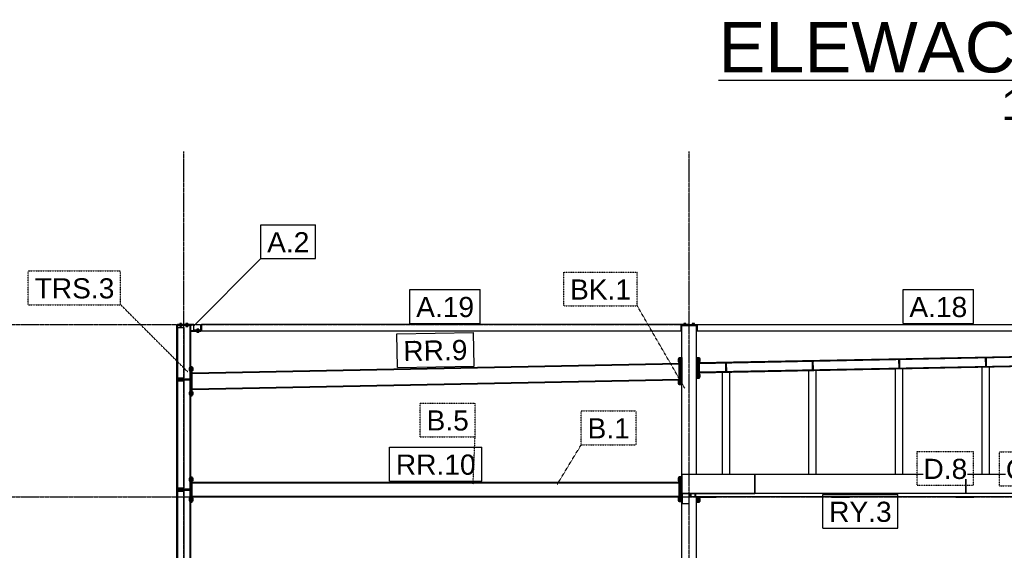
# Model space of a CAD drawing. Header units: millimetres. Extents: x 0 to 59400, y 0 to 42000.
# Tile 7 of 40: x 17482 to 26821, y 5386 to 10418. Entities that reach past the tile are written whole.
import ezdxf

# ---------------------------------------------------------------- set-up
doc = ezdxf.new("R2010")
doc.units = ezdxf.units.MM
doc.linetypes.add('DXK_LINE_DOT2', pattern=[3.9198, 1.9599, -1.9599])
doc.linetypes.add('DXK_LINE_DOT3', pattern=[5.9187, 2.979, -0.9799, 0.9799, -0.9799])
for name, color, linetype in [('TS_INNE_OBIEKTY', 7, 'Continuous'), ('TS_LINIE_WIDOCZNE', 7, 'Continuous'), ('TS_OPISY', 7, 'Continuous'), ('TS_OPISY_LINIE', 7, 'Continuous'), ('TS_OPISY_RAMKA', 7, 'Continuous')]:
    doc.layers.add(name, color=color, linetype=linetype)
doc.styles.add('Arial', font='ARIAL.TTF', dxfattribs={"height": 0.2})

# ---------------------------------------------------------------- blocks, each defined once
blk = doc.blocks.new('Unknown-293000867-14 - 6488')
at = {"color": 6, "linetype": 'Continuous'}
blk.add_line((24109.2, 9842.8), (30477.3, 9842.8), dxfattribs=at)
at = {"color": 0, "linetype": 'Continuous'}
for points in [[(30477.3, 9917.8), (30477.3, 10417.8), (24109.2, 10417.8), (24109.2, 9917.8)], [(27793.5, 9467.8), (27793.5, 9767.8), (26793, 9767.8), (26793, 9467.8)]]:
    blk.add_wipeout(points, dxfattribs=at)
at = {"color": 6, "linetype": 'Continuous', "style": 'Arial'}
for s, height, p in [('ELEWACJA W OSI A', 477.539, (24109.2, 9917.8)), ('1:100', 286.52, (26793, 9467.8))]:
    blk.add_text(s, height=height, dxfattribs=at).set_placement(p)
blk = doc.blocks.new('Part-293000867-6493 - 6488')
at = {"layer": 'TS_LINIE_WIDOCZNE', "color": 1, "linetype": 'Continuous'}
for p, q in [((18973.2, 2537.8), (18973.2, 7517.8)), ((18973.2, 7517.8), (18981.7, 7517.8)), ((18981.7, 2537.8), (18981.7, 7517.8)), ((19097.7, 2537.8), (19097.7, 7517.8)), ((19097.7, 7517.8), (19106.2, 7517.8)), ((19106.2, 2537.8), (19106.2, 7517.8))]:
    blk.add_line(p, q, dxfattribs=at)
blk = doc.blocks.new('Bolt-293000867-7375 - 6488')
at = {"layer": 'TS_INNE_OBIEKTY', "color": 1, "linetype": 'Continuous'}
for p, q in [((23935.2, 7204.5), (23925.2, 7204.5)), ((23925.2, 7197.6), (23935.2, 7197.6)), ((23935.2, 7176.8), (23935.2, 7204.5)), ((23925.2, 7183.7), (23935.2, 7183.7)), ((23925.2, 7176.8), (23935.2, 7176.8)), ((23935.2, 7054.5), (23925.2, 7054.5)), ((23925.2, 7047.6), (23935.2, 7047.6)), ((23925.2, 7033.7), (23935.2, 7033.7)), ((23935.2, 7026.8), (23925.2, 7026.8)), ((23935.2, 7026.8), (23935.2, 7054.5))]:
    blk.add_line(p, q, dxfattribs=at)
blk = doc.blocks.new('Bolt-293000867-7369 - 6488')
at = {"layer": 'TS_INNE_OBIEKTY', "color": 1, "linetype": 'Continuous'}
for p, q in [((23935.2, 5877.7), (23925.2, 5877.7)), ((23925.2, 5870.8), (23935.2, 5870.8)), ((23925.2, 5857), (23935.2, 5857)), ((23935.2, 5850), (23925.2, 5850)), ((23935.2, 5850), (23935.2, 5877.7))]:
    blk.add_line(p, q, dxfattribs=at)
blk = doc.blocks.new('Part-293000867-6495 - 6488')
at = {"layer": 'TS_LINIE_WIDOCZNE', "color": 1, "linetype": 'Continuous'}
for p, q in [((23761.2, 2377.8), (23761.2, 7517.8)), ((23761.2, 7517.8), (23901.2, 7517.8)), ((23901.2, 6104.4), (23901.2, 7517.8)), ((23901.2, 2377.8), (23901.2, 5892.8))]:
    blk.add_line(p, q, dxfattribs=at)
blk = doc.blocks.new('Part-293000867-7365 - 6488')
at = {"layer": 'TS_LINIE_WIDOCZNE', "color": 1, "linetype": 'Continuous'}
for p, q in [((23901.2, 5838.9), (23901.2, 5892.8)), ((23913.2, 5892.8), (23913.2, 5838.9)), ((23913.2, 5838.9), (23901.2, 5838.9))]:
    blk.add_line(p, q, dxfattribs=at)
blk = doc.blocks.new('Part-293000867-6503 - 6488')
at = {"layer": 'TS_LINIE_WIDOCZNE', "color": 1, "linetype": 'Continuous'}
for p, q in [((18981.7, 2827.8), (18981.7, 5947.8)), ((18981.7, 5947.8), (19041.7, 5947.8)), ((19041.7, 2827.8), (19041.7, 5947.8)), ((18981.7, 2827.8), (19041.7, 2827.8))]:
    blk.add_line(p, q, dxfattribs=at)
blk = doc.blocks.new('Bolt-293000867-7363 - 6488')
at = {"layer": 'TS_INNE_OBIEKTY', "color": 1, "linetype": 'Continuous'}
for p, q in [((23727.2, 7202.5), (23727.2, 7174.8)), ((23737.2, 7202.5), (23727.2, 7202.5)), ((23727.2, 7195.6), (23737.2, 7195.6)), ((23727.2, 7181.7), (23737.2, 7181.7)), ((23727.2, 7174.8), (23737.2, 7174.8)), ((23727.2, 6992.5), (23727.2, 6964.8)), ((23727.2, 6992.5), (23737.2, 6992.5)), ((23727.2, 6985.6), (23737.2, 6985.6)), ((23727.2, 6971.7), (23737.2, 6971.7)), ((23727.2, 6964.8), (23737.2, 6964.8))]:
    blk.add_line(p, q, dxfattribs=at)
blk = doc.blocks.new('Part-293000867-6510 - 6488')
at = {"layer": 'TS_LINIE_WIDOCZNE', "color": 1, "linetype": 'Continuous'}
for p, q in [((18981.7, 5977.8), (18981.7, 6992.1)), ((18981.7, 6992.1), (19041.7, 6992.1)), ((19041.7, 5977.8), (19041.7, 6992.1)), ((18981.7, 5977.8), (19041.7, 5977.8))]:
    blk.add_line(p, q, dxfattribs=at)
blk = doc.blocks.new('Part-293000867-6511 - 6488')
at = {"layer": 'TS_LINIE_WIDOCZNE', "color": 1, "linetype": 'Continuous'}
for p, q in [((18981.7, 7022.1), (18981.7, 7497.8)), ((18981.7, 7497.8), (19041.7, 7497.8)), ((19041.7, 7022.1), (19041.7, 7497.8)), ((18981.7, 7022.1), (19041.7, 7022.1))]:
    blk.add_line(p, q, dxfattribs=at)
blk = doc.blocks.new('Part-293000867-7371 - 6488')
at = {"layer": 'TS_LINIE_WIDOCZNE', "color": 1, "linetype": 'Continuous'}
for p, q in [((23901.2, 7215.6), (23913.2, 7215.6)), ((23901.2, 7015.6), (23901.2, 7215.6)), ((23913.2, 7215.6), (23913.2, 7015.6)), ((23913.2, 7015.6), (23901.2, 7015.6))]:
    blk.add_line(p, q, dxfattribs=at)
blk = doc.blocks.new('Part-293000867-6512 - 6488')
at = {"layer": 'TS_LINIE_WIDOCZNE', "color": 1, "linetype": 'Continuous'}
for p, q in [((19201.2, 7467.8), (19106.2, 7467.8)), ((19106.2, 7467.8), (19106.2, 7461.8)), ((19201.2, 7461.8), (19106.2, 7461.8)), ((19201.2, 7467.8), (19201.2, 7461.8))]:
    blk.add_line(p, q, dxfattribs=at)
blk = doc.blocks.new('Part-293000867-6513 - 6488')
at = {"layer": 'TS_LINIE_WIDOCZNE', "color": 1, "linetype": 'Continuous'}
for p, q in [((19111.2, 7523.8), (18978.2, 7523.8)), ((18978.2, 7523.8), (18978.2, 7517.8)), ((19111.2, 7517.8), (18978.2, 7517.8)), ((19111.2, 7523.8), (19111.2, 7517.8))]:
    blk.add_line(p, q, dxfattribs=at)
blk = doc.blocks.new('Part-293000867-6673 - 6488')
at = {"layer": 'TS_LINIE_WIDOCZNE', "color": 1, "linetype": 'Continuous'}
for p, q in [((23761.2, 7517.8), (23761.2, 7523.8)), ((23826.2, 7523.8), (23836.2, 7523.8)), ((23901.2, 7517.8), (23901.2, 7523.8))]:
    blk.add_line(p, q, dxfattribs=at)
blk = doc.blocks.new('Part-293000867-6663 - 6488')
at = {"layer": 'TS_LINIE_WIDOCZNE', "color": 1, "linetype": 'Continuous'}
for p, q in [((19106.2, 5842.8), (19106.2, 6082.8)), ((19106.2, 6082.8), (19118.2, 6082.8)), ((19118.2, 5842.8), (19118.2, 6082.8)), ((19106.2, 5842.8), (19118.2, 5842.8))]:
    blk.add_line(p, q, dxfattribs=at)
blk = doc.blocks.new('Part-293000867-6535 - 6488')
at = {"layer": 'TS_LINIE_WIDOCZNE', "color": 1, "linetype": 'Continuous'}
for p, q in [((19118.2, 7069.4), (23737.2, 7161.8)), ((19118.2, 7062), (23737.2, 7154.4)), ((23737.2, 7161.8), (23737.2, 7154.4)), ((19118.2, 7062), (19118.2, 7069.4)), ((19118.2, 6916.8), (23737.2, 7009.2)), ((23737.2, 7009.2), (23737.2, 7001.8)), ((19118.2, 6909.4), (23737.2, 7001.8)), ((19118.2, 6909.4), (19118.2, 6916.8))]:
    blk.add_line(p, q, dxfattribs=at)
blk = doc.blocks.new('Part-293000867-6536 - 6488')
at = {"layer": 'TS_LINIE_WIDOCZNE', "color": 1, "linetype": 'Continuous'}
for p, q in [((18973.2, 7517.8), (18973.2, 7527.8)), ((18973.2, 7527.8), (18973.2, 7527.8)), ((18973.2, 7527.8), (18977.2, 7527.8)), ((19133.2, 7527.8), (18977.2, 7527.8)), ((18977.2, 7527.8), (18977.2, 7523.8)), ((18977.2, 7523.8), (19129.2, 7523.8)), ((18977.2, 7517.8), (18977.2, 7523.8)), ((19129.2, 7523.8), (19129.2, 7467.8)), ((19133.2, 7467.8), (19133.2, 7527.8)), ((19129.2, 7467.8), (19133.2, 7467.8))]:
    blk.add_line(p, q, dxfattribs=at)
blk = doc.blocks.new('Bolt-293000867-6671 - 6488')
at = {"layer": 'TS_INNE_OBIEKTY', "color": 1, "linetype": 'Continuous'}
for p, q in [((19097.7, 7116.4), (19087.7, 7116.4)), ((19087.7, 7116.4), (19087.7, 7092.4)), ((19087.7, 7104.4), (19097.7, 7104.4)), ((19128.2, 7116.4), (19118.2, 7116.4)), ((19118.2, 7104.4), (19128.2, 7104.4)), ((19128.2, 7092.4), (19128.2, 7116.4)), ((19087.7, 7092.4), (19097.7, 7092.4)), ((19128.2, 7092.4), (19118.2, 7092.4)), ((19097.7, 6886.4), (19087.7, 6886.4)), ((19087.7, 6886.4), (19087.7, 6862.4)), ((19087.7, 6874.4), (19097.7, 6874.4)), ((19087.7, 6862.4), (19097.7, 6862.4)), ((19128.2, 6886.4), (19118.2, 6886.4)), ((19118.2, 6874.4), (19128.2, 6874.4)), ((19118.2, 6862.4), (19128.2, 6862.4)), ((19128.2, 6862.4), (19128.2, 6886.4))]:
    blk.add_line(p, q, dxfattribs=at)
blk = doc.blocks.new('GridLine-293000867-7707 - 6488')
at = {"layer": 'TS_INNE_OBIEKTY', "color": 4, "linetype": 'DXK_LINE_DOT3'}
blk.add_line((23831.3, 1257.8), (23831.3, 9167.8), dxfattribs=at)
at = {"layer": 'TS_INNE_OBIEKTY', "color": 4, "linetype": 'Continuous'}
for p, q in [((23657.1, 1257.8), (24005.4, 1257.8)), ((23657.1, 857.8), (23657.1, 1257.8)), ((24005.4, 857.8), (24005.4, 1257.8)), ((23657.1, 857.8), (24005.4, 857.8))]:
    blk.add_line(p, q, dxfattribs=at)
at = {"layer": 'TS_INNE_OBIEKTY', "color": 2, "linetype": 'Continuous', "style": 'Arial'}
blk.add_text('4', height=191, dxfattribs=at).set_placement((23757.1, 957.8))
blk = doc.blocks.new('Part-293000867-6540 - 6488')
at = {"layer": 'TS_LINIE_WIDOCZNE', "color": 1, "linetype": 'Continuous'}
for p, q in [((23836.2, 7527.8), (28637.6, 7527.8)), ((23836.2, 7523.8), (23836.2, 7527.8)), ((23836.2, 7523.8), (23906.2, 7523.8)), ((23906.2, 7527.8), (23906.2, 7467.8)), ((28637.6, 7527.8), (28637.6, 7467.8)), ((23901.2, 7467.8), (28637.6, 7467.8))]:
    blk.add_line(p, q, dxfattribs=at)
blk = doc.blocks.new('Part-293000867-6541 - 6488')
at = {"layer": 'TS_LINIE_WIDOCZNE', "color": 1, "linetype": 'Continuous'}
for p, q in [((23826.2, 7527.8), (19207.2, 7527.8)), ((19207.2, 7527.8), (19207.2, 7467.8)), ((23756.2, 7467.8), (23756.2, 7527.8)), ((23756.2, 7523.8), (23826.2, 7523.8)), ((23826.2, 7523.8), (23826.2, 7527.8)), ((19207.2, 7467.8), (23761.2, 7467.8))]:
    blk.add_line(p, q, dxfattribs=at)
blk = doc.blocks.new('Part-293000867-6542 - 6488')
at = {"layer": 'TS_LINIE_WIDOCZNE', "color": 1, "linetype": 'Continuous'}
for p, q in [((23925.2, 7165.6), (28559.6, 7258.2)), ((23925.2, 7157.6), (28559.6, 7250.2)), ((28559.6, 7258.2), (28559.6, 7250.2)), ((23925.2, 7077.5), (28559.6, 7170.2)), ((23925.2, 7157.6), (23925.2, 7165.6)), ((23925.2, 7069.5), (28559.6, 7162.2)), ((28559.6, 7170.2), (28559.6, 7162.2)), ((23925.2, 7069.5), (23925.2, 7077.5))]:
    blk.add_line(p, q, dxfattribs=at)
blk = doc.blocks.new('Part-293000867-6543 - 6488')
at = {"layer": 'TS_LINIE_WIDOCZNE', "color": 1, "linetype": 'Continuous'}
for p, q in [((19118.2, 6025.9), (19118.2, 6032.8)), ((19118.2, 6032.8), (23737.2, 6032.8)), ((19118.2, 6025.9), (23737.2, 6025.9)), ((23737.2, 6032.8), (23737.2, 6025.9)), ((19118.2, 5892.8), (19118.2, 5899.7)), ((19118.2, 5899.7), (23737.2, 5899.7)), ((19118.2, 5892.8), (23737.2, 5892.8)), ((23737.2, 5899.7), (23737.2, 5892.8))]:
    blk.add_line(p, q, dxfattribs=at)
blk = doc.blocks.new('Part-293000867-6546 - 6488')
at = {"layer": 'TS_LINIE_WIDOCZNE', "color": 1, "linetype": 'Continuous'}
for p, q in [((19201.2, 7473.8), (19141.2, 7473.8)), ((19141.2, 7473.8), (19141.2, 7467.8)), ((19201.2, 7473.8), (19201.2, 7467.8)), ((19201.2, 7467.8), (19141.2, 7467.8))]:
    blk.add_line(p, q, dxfattribs=at)
blk = doc.blocks.new('Part-293000867-6547 - 6488')
at = {"layer": 'TS_LINIE_WIDOCZNE', "color": 1, "linetype": 'Continuous'}
for p, q in [((19201.2, 7467.8), (19201.2, 7527.8)), ((19201.2, 7527.8), (19207.2, 7527.8)), ((19207.2, 7467.8), (19207.2, 7527.8)), ((19201.2, 7467.8), (19207.2, 7467.8))]:
    blk.add_line(p, q, dxfattribs=at)
blk = doc.blocks.new('Part-293000867-7168 - 6488')
at = {"layer": 'TS_LINIE_WIDOCZNE', "color": 1, "linetype": 'Continuous'}
for p, q in [((24996.9, 7178), (25004.9, 7178.1)), ((24996.9, 7178), (24998.5, 7100)), ((24998.5, 7100), (25006.5, 7100.2)), ((25004.9, 7178.1), (25006.5, 7100.2))]:
    blk.add_line(p, q, dxfattribs=at)
blk = doc.blocks.new('Bolt-293000867-6675 - 6488')
at = {"layer": 'TS_INNE_OBIEKTY', "color": 1, "linetype": 'Continuous'}
for p, q in [((23881.6, 7535.7), (23860.9, 7535.7)), ((23860.9, 7535.7), (23860.9, 7527.8)), ((23866, 7535.7), (23866, 7527.8)), ((23876.4, 7535.7), (23876.4, 7527.8)), ((23881.6, 7527.8), (23881.6, 7535.7))]:
    blk.add_line(p, q, dxfattribs=at)
blk = doc.blocks.new('Bolt-293000867-6699 - 6488')
at = {"layer": 'TS_INNE_OBIEKTY', "color": 1, "linetype": 'Continuous'}
for p, q in [((19017.2, 7535.7), (18999.2, 7535.7)), ((18999.2, 7535.7), (18999.2, 7527.8)), ((18999.2, 7517.8), (18999.2, 7509.9)), ((18999.2, 7509.9), (19017.2, 7509.9)), ((19008.2, 7527.8), (19008.2, 7535.7)), ((19008.2, 7509.9), (19008.2, 7517.8)), ((19017.2, 7527.8), (19017.2, 7535.7)), ((19017.2, 7517.8), (19017.2, 7509.9)), ((19077.2, 7535.7), (19059.2, 7535.7)), ((19059.2, 7535.7), (19059.2, 7527.8)), ((19059.2, 7517.8), (19059.2, 7509.9)), ((19059.2, 7509.9), (19077.2, 7509.9)), ((19068.2, 7527.8), (19068.2, 7535.7)), ((19068.2, 7509.9), (19068.2, 7517.8)), ((19077.2, 7535.7), (19077.2, 7527.8)), ((19077.2, 7517.8), (19077.2, 7509.9))]:
    blk.add_line(p, q, dxfattribs=at)
blk = doc.blocks.new('Part-293000867-6821 - 6488')
at = {"layer": 'TS_LINIE_WIDOCZNE', "color": 1, "linetype": 'Continuous'}
for p, q in [((23893.7, 5892.8), (23893.7, 5925.8)), ((28629.6, 5892.8), (23893.7, 5892.8)), ((28629.6, 5925.8), (28629.6, 5892.8))]:
    blk.add_line(p, q, dxfattribs=at)
blk = doc.blocks.new('Part-293000867-6773 - 6488')
at = {"layer": 'TS_LINIE_WIDOCZNE', "color": 1, "linetype": 'Continuous'}
for p, q in [((23843.7, 5892.8), (23843.7, 5925.8)), ((23893.7, 5892.8), (23843.7, 5892.8)), ((23848.7, 5925.8), (23848.7, 5897.8)), ((23848.7, 5897.8), (23888.7, 5897.8)), ((23888.7, 5897.8), (23888.7, 5925.8)), ((23893.7, 5892.8), (23893.7, 5925.8))]:
    blk.add_line(p, q, dxfattribs=at)
blk = doc.blocks.new('Part-293000867-6640 - 6488')
at = {"layer": 'TS_LINIE_WIDOCZNE', "color": 1, "linetype": 'Continuous'}
for p, q in [((18982.7, 5967.8), (19096.7, 5967.8)), ((18982.7, 5967.8), (18982.7, 5957.8)), ((18982.7, 5957.8), (19096.7, 5957.8)), ((19096.7, 5967.8), (19096.7, 5957.8))]:
    blk.add_line(p, q, dxfattribs=at)
blk = doc.blocks.new('Part-293000867-6643 - 6488')
at = {"layer": 'TS_LINIE_WIDOCZNE', "color": 1, "linetype": 'Continuous'}
for p, q in [((18982.7, 7012.1), (19096.7, 7012.1)), ((18982.7, 7012.1), (18982.7, 7002.1)), ((19096.7, 7012.1), (19096.7, 7002.1)), ((18982.7, 7002.1), (19096.7, 7002.1))]:
    blk.add_line(p, q, dxfattribs=at)
blk = doc.blocks.new('Bolt-293000867-6666 - 6488')
at = {"layer": 'TS_INNE_OBIEKTY', "color": 1, "linetype": 'Continuous'}
for p, q in [((19097.7, 6069.8), (19087.7, 6069.8)), ((19087.7, 6069.8), (19087.7, 6045.8)), ((19087.7, 6057.8), (19097.7, 6057.8)), ((19087.7, 6045.8), (19097.7, 6045.8)), ((19128.2, 6069.8), (19118.2, 6069.8)), ((19118.2, 6057.8), (19128.2, 6057.8)), ((19128.2, 6045.8), (19118.2, 6045.8)), ((19128.2, 6045.8), (19128.2, 6069.8)), ((19097.7, 5879.8), (19087.7, 5879.8)), ((19087.7, 5879.8), (19087.7, 5855.8)), ((19087.7, 5867.8), (19097.7, 5867.8)), ((19087.7, 5855.8), (19097.7, 5855.8)), ((19128.2, 5879.8), (19118.2, 5879.8)), ((19118.2, 5867.8), (19128.2, 5867.8)), ((19118.2, 5855.8), (19128.2, 5855.8)), ((19128.2, 5855.8), (19128.2, 5879.8))]:
    blk.add_line(p, q, dxfattribs=at)
blk = doc.blocks.new('Part-293000867-6668 - 6488')
at = {"layer": 'TS_LINIE_WIDOCZNE', "color": 1, "linetype": 'Continuous'}
for p, q in [((19106.2, 6849.4), (19106.2, 7129.4)), ((19106.2, 7129.4), (19118.2, 7129.4)), ((19118.2, 6849.4), (19118.2, 7129.4)), ((19106.2, 6849.4), (19118.2, 6849.4))]:
    blk.add_line(p, q, dxfattribs=at)
blk = doc.blocks.new('Bolt-293000867-6674 - 6488')
at = {"layer": 'TS_INNE_OBIEKTY', "color": 1, "linetype": 'Continuous'}
for p, q in [((23801.6, 7535.7), (23780.9, 7535.7)), ((23780.9, 7535.7), (23780.9, 7527.8)), ((23786, 7535.7), (23786, 7527.8)), ((23796.4, 7535.7), (23796.4, 7527.8)), ((23801.6, 7527.8), (23801.6, 7535.7))]:
    blk.add_line(p, q, dxfattribs=at)
blk = doc.blocks.new('Part-293000867-7360 - 6488')
at = {"layer": 'TS_LINIE_WIDOCZNE', "color": 1, "linetype": 'Continuous'}
for p, q in [((23737.2, 6953.7), (23737.2, 7213.7)), ((23737.2, 7213.7), (23749.2, 7213.7)), ((23749.2, 7213.7), (23749.2, 6953.7)), ((23749.2, 6953.7), (23737.2, 6953.7))]:
    blk.add_line(p, q, dxfattribs=at)
blk = doc.blocks.new('Bolt-293000867-6697 - 6488')
at = {"layer": 'TS_INNE_OBIEKTY', "color": 1, "linetype": 'Continuous'}
for p, q in [((19181.6, 7481.7), (19160.8, 7481.7)), ((19160.8, 7481.7), (19160.8, 7473.8)), ((19166, 7481.7), (19166, 7473.8)), ((19176.4, 7481.7), (19176.4, 7473.8)), ((19181.6, 7473.8), (19181.6, 7481.7)), ((19160.8, 7461.8), (19160.8, 7453.9)), ((19160.8, 7453.9), (19181.6, 7453.9)), ((19166, 7461.8), (19166, 7453.9)), ((19176.4, 7461.8), (19176.4, 7453.9)), ((19181.6, 7461.8), (19181.6, 7453.9))]:
    blk.add_line(p, q, dxfattribs=at)
blk = doc.blocks.new('Bolt-293000867-6698 - 6488')
at = {"layer": 'TS_INNE_OBIEKTY', "color": 1, "linetype": 'Continuous'}
for p, q in [((19017.2, 7535.7), (18999.2, 7535.7)), ((18999.2, 7535.7), (18999.2, 7527.8)), ((19008.2, 7527.8), (19008.2, 7535.7)), ((19017.2, 7527.8), (19017.2, 7535.7)), ((19077.2, 7535.7), (19059.2, 7535.7)), ((19059.2, 7535.7), (19059.2, 7527.8)), ((19068.2, 7527.8), (19068.2, 7535.7)), ((19077.2, 7535.7), (19077.2, 7527.8))]:
    blk.add_line(p, q, dxfattribs=at)
blk = doc.blocks.new('Part-293000867-6814 - 6488')
at = {"layer": 'TS_LINIE_WIDOCZNE', "color": 1, "linetype": 'Continuous'}
for p, q in [((24216.4, 7075.4), (24146.4, 7074)), ((24146.4, 6104.4), (24146.4, 7074)), ((24216.4, 6104.4), (24216.4, 7075.4))]:
    blk.add_line(p, q, dxfattribs=at)
blk = doc.blocks.new('Part-293000867-7354 - 6488')
at = {"layer": 'TS_LINIE_WIDOCZNE', "color": 1, "linetype": 'Continuous'}
for p, q in [((23737.2, 5844.7), (23737.2, 6084.7)), ((23737.2, 6084.7), (23749.2, 6084.7)), ((23749.2, 6084.7), (23749.2, 5844.7)), ((23749.2, 5844.7), (23737.2, 5844.7))]:
    blk.add_line(p, q, dxfattribs=at)
blk = doc.blocks.new('Part-293000867-7005 - 6488')
at = {"layer": 'TS_LINIE_WIDOCZNE', "color": 1, "linetype": 'Continuous'}
for p, q in [((26680.2, 7124.6), (26610.2, 7123.2)), ((26610.2, 6104.4), (26610.2, 7123.2)), ((26680.2, 6104.4), (26680.2, 7124.6))]:
    blk.add_line(p, q, dxfattribs=at)
blk = doc.blocks.new('Part-293000867-7021 - 6488')
at = {"layer": 'TS_LINIE_WIDOCZNE', "color": 1, "linetype": 'Continuous'}
for p, q in [((25858.9, 7108.2), (25788.9, 7106.8)), ((25788.9, 6104.4), (25788.9, 7106.8)), ((25858.9, 6104.4), (25858.9, 7108.2))]:
    blk.add_line(p, q, dxfattribs=at)
blk = doc.blocks.new('Part-293000867-7366 - 6488')
at = {"layer": 'TS_LINIE_WIDOCZNE', "color": 1, "linetype": 'Continuous'}
for p, q in [((23913.2, 5838.9), (23913.2, 5892.8)), ((23925.2, 5886.8), (23925.2, 5838.9)), ((23925.2, 5838.9), (23913.2, 5838.9))]:
    blk.add_line(p, q, dxfattribs=at)
blk = doc.blocks.new('Part-293000867-7037 - 6488')
at = {"layer": 'TS_LINIE_WIDOCZNE', "color": 1, "linetype": 'Continuous'}
for p, q in [((25037.7, 7091.8), (24967.7, 7090.4)), ((24967.7, 6104.4), (24967.7, 7090.4)), ((25037.7, 6104.4), (25037.7, 7091.8))]:
    blk.add_line(p, q, dxfattribs=at)
blk = doc.blocks.new('GridLine-293000867-7708 - 6488')
at = {"layer": 'TS_INNE_OBIEKTY', "color": 4, "linetype": 'DXK_LINE_DOT3'}
blk.add_line((19039.7, 1257.8), (19039.7, 9167.8), dxfattribs=at)
at = {"layer": 'TS_INNE_OBIEKTY', "color": 4, "linetype": 'Continuous'}
for p, q in [((18865.6, 1257.8), (19213.9, 1257.8)), ((18865.6, 857.8), (18865.6, 1257.8)), ((19213.9, 857.8), (19213.9, 1257.8)), ((18865.6, 857.8), (19213.9, 857.8))]:
    blk.add_line(p, q, dxfattribs=at)
at = {"layer": 'TS_INNE_OBIEKTY', "color": 2, "linetype": 'Continuous', "style": 'Arial'}
blk.add_text('5', height=191, dxfattribs=at).set_placement((18965.6, 957.8))
blk = doc.blocks.new('Part-293000867-7171 - 6488')
at = {"layer": 'TS_LINIE_WIDOCZNE', "color": 1, "linetype": 'Continuous'}
for p, q in [((24175.7, 7161.6), (24183.7, 7161.7)), ((24175.7, 7161.6), (24177.2, 7083.6)), ((24183.7, 7161.7), (24185.2, 7083.7)), ((24177.2, 7083.6), (24185.2, 7083.7))]:
    blk.add_line(p, q, dxfattribs=at)
blk = doc.blocks.new('Part-293000867-7694 - 6488')
at = {"layer": 'TS_LINIE_WIDOCZNE', "color": 1, "linetype": 'Continuous'}
for p, q in [((26455.4, 6104.4), (26455.4, 5925.8)), ((28455.4, 6104.4), (26455.4, 6104.4)), ((28455.4, 5925.8), (28455.4, 6104.4)), ((26455.4, 5929.3), (28455.4, 5929.3)), ((28455.4, 5925.8), (26455.4, 5925.8))]:
    blk.add_line(p, q, dxfattribs=at)
blk = doc.blocks.new('Part-293000867-7486 - 6488')
at = {"layer": 'TS_LINIE_WIDOCZNE', "color": 1, "linetype": 'Continuous'}
for p, q in [((23763.6, 5925.8), (23763.6, 5929.3)), ((23767.1, 5925.8), (23763.6, 5925.8))]:
    blk.add_line(p, q, dxfattribs=at)
blk = doc.blocks.new('Part-293000867-7162 - 6488')
at = {"layer": 'TS_LINIE_WIDOCZNE', "color": 1, "linetype": 'Continuous'}
for p, q in [((26639.5, 7210.8), (26647.5, 7211)), ((26639.5, 7210.8), (26641, 7132.9)), ((26647.5, 7211), (26649, 7133)), ((26641, 7132.9), (26649, 7133))]:
    blk.add_line(p, q, dxfattribs=at)
blk = doc.blocks.new('Part-293000867-7165 - 6488')
at = {"layer": 'TS_LINIE_WIDOCZNE', "color": 1, "linetype": 'Continuous'}
for p, q in [((25818.2, 7194.4), (25826.2, 7194.6)), ((25818.2, 7194.4), (25819.8, 7116.4)), ((25826.2, 7194.6), (25827.8, 7116.6)), ((25819.8, 7116.4), (25827.8, 7116.6))]:
    blk.add_line(p, q, dxfattribs=at)
blk = doc.blocks.new('Part-293000867-7353 - 6488')
at = {"layer": 'TS_LINIE_WIDOCZNE', "color": 1, "linetype": 'Continuous'}
for p, q in [((23749.2, 5844.7), (23749.2, 6084.7)), ((23749.2, 6084.7), (23761.2, 6084.7)), ((23761.2, 6084.7), (23761.2, 5844.7)), ((23761.2, 5844.7), (23749.2, 5844.7))]:
    blk.add_line(p, q, dxfattribs=at)
blk = doc.blocks.new('Bolt-293000867-7357 - 6488')
at = {"layer": 'TS_INNE_OBIEKTY', "color": 1, "linetype": 'Continuous'}
for p, q in [((23727.2, 6073.5), (23727.2, 6045.8)), ((23737.2, 6073.5), (23727.2, 6073.5)), ((23727.2, 6066.6), (23737.2, 6066.6)), ((23727.2, 6052.8), (23737.2, 6052.8)), ((23727.2, 6045.8), (23737.2, 6045.8)), ((23727.2, 5883.5), (23727.2, 5855.8)), ((23727.2, 5883.5), (23737.2, 5883.5)), ((23727.2, 5876.6), (23737.2, 5876.6)), ((23727.2, 5862.8), (23737.2, 5862.8)), ((23727.2, 5855.8), (23737.2, 5855.8))]:
    blk.add_line(p, q, dxfattribs=at)
blk = doc.blocks.new('Part-293000867-7359 - 6488')
at = {"layer": 'TS_LINIE_WIDOCZNE', "color": 1, "linetype": 'Continuous'}
for p, q in [((23749.2, 6953.7), (23749.2, 7213.7)), ((23749.2, 7213.7), (23761.2, 7213.7)), ((23761.2, 7213.7), (23761.2, 6953.7)), ((23761.2, 6953.7), (23749.2, 6953.7))]:
    blk.add_line(p, q, dxfattribs=at)
blk = doc.blocks.new('Part-293000867-7372 - 6488')
at = {"layer": 'TS_LINIE_WIDOCZNE', "color": 1, "linetype": 'Continuous'}
for p, q in [((23913.2, 7215.6), (23925.2, 7215.6)), ((23913.2, 7015.6), (23913.2, 7215.6)), ((23925.2, 7215.6), (23925.2, 7015.6)), ((23925.2, 7015.6), (23913.2, 7015.6))]:
    blk.add_line(p, q, dxfattribs=at)
blk = doc.blocks.new('Part-293000867-7480 - 6488')
at = {"layer": 'TS_LINIE_WIDOCZNE', "color": 1, "linetype": 'Continuous'}
for p, q in [((24455.4, 6104.4), (23763.6, 6104.4)), ((23763.6, 6104.4), (23763.6, 5929.3)), ((24455.4, 5925.8), (24455.4, 6104.4)), ((23763.6, 5929.3), (24455.4, 5929.3)), ((23764.6, 5926.8), (23763.6, 5929.3)), ((23767.1, 5925.8), (23764.6, 5926.8)), ((23767.1, 5925.8), (24455.4, 5925.8))]:
    blk.add_line(p, q, dxfattribs=at)
blk = doc.blocks.new('Part-293000867-7481 - 6488')
at = {"layer": 'TS_LINIE_WIDOCZNE', "color": 1, "linetype": 'Continuous'}
for p, q in [((23763.6, 6104.4), (23763.6, 5929.3)), ((23763.6, 5929.3), (23764.6, 5926.8)), ((23764.6, 5926.8), (23767.1, 5925.8))]:
    blk.add_line(p, q, dxfattribs=at)
blk = doc.blocks.new('Part-293000867-7492 - 6488')
at = {"layer": 'TS_LINIE_WIDOCZNE', "color": 1, "linetype": 'Continuous'}
for p, q in [((23768.6, 5825.8), (23768.6, 5925.8)), ((23828.6, 5925.8), (23828.6, 5825.8)), ((23828.6, 5825.8), (23768.6, 5825.8))]:
    blk.add_line(p, q, dxfattribs=at)
blk = doc.blocks.new('GridLine-293000867-7713 - 6488')
at = {"layer": 'TS_INNE_OBIEKTY', "color": 4, "linetype": 'DXK_LINE_DOT3'}
blk.add_line((14833.2, 7527.8), (40423.6, 7527.8), dxfattribs=at)
blk = doc.blocks.new('Part-293000867-7644 - 6488')
at = {"layer": 'TS_LINIE_WIDOCZNE', "color": 1, "linetype": 'Continuous'}
for p, q in [((25181.2, 5886.8), (25181.2, 5892.8)), ((25351.2, 5886.8), (25181.2, 5886.8)), ((25351.2, 5886.8), (25351.2, 5892.8)), ((25351.2, 5886.8), (25351.2, 5886.8))]:
    blk.add_line(p, q, dxfattribs=at)
blk = doc.blocks.new('Part-293000867-7648 - 6488')
at = {"layer": 'TS_LINIE_WIDOCZNE', "color": 1, "linetype": 'Continuous'}
for p, q in [((23918.3, 5886.8), (23918.3, 5892.8)), ((24088.3, 5886.8), (23918.3, 5886.8)), ((24088.3, 5886.8), (24088.3, 5892.8)), ((24088.3, 5886.8), (24088.3, 5886.8))]:
    blk.add_line(p, q, dxfattribs=at)
blk = doc.blocks.new('Part-293000867-7652 - 6488')
at = {"layer": 'TS_LINIE_WIDOCZNE', "color": 1, "linetype": 'Continuous'}
for p, q in [((26361.2, 5886.8), (26361.2, 5892.8)), ((26531.2, 5886.8), (26361.2, 5886.8)), ((26531.2, 5886.8), (26531.2, 5892.8)), ((26531.2, 5886.8), (26531.2, 5886.8))]:
    blk.add_line(p, q, dxfattribs=at)
blk = doc.blocks.new('Part-293000867-7695 - 6488')
at = {"layer": 'TS_LINIE_WIDOCZNE', "color": 1, "linetype": 'Continuous'}
for p, q in [((24455.4, 6104.4), (24455.4, 5925.8)), ((26455.4, 6104.4), (24455.4, 6104.4)), ((26455.4, 5925.8), (26455.4, 6104.4)), ((24455.4, 5929.3), (26455.4, 5929.3)), ((26455.4, 5925.8), (24455.4, 5925.8))]:
    blk.add_line(p, q, dxfattribs=at)
blk = doc.blocks.new('GridLine-293000867-7712 - 6488')
at = {"layer": 'TS_INNE_OBIEKTY', "color": 4, "linetype": 'DXK_LINE_DOT3'}
blk.add_line((14833.2, 5892.8), (40423.6, 5892.8), dxfattribs=at)
blk = doc.blocks.new('Mark-293000867-8523 - 6488')
at = {"layer": 'TS_OPISY_RAMKA', "linetype": 'Continuous'}
for p, q in [((25099.2, 5915.8), (25811.7, 5915.8)), ((25099.2, 5595.8), (25099.2, 5915.8)), ((25811.7, 5595.8), (25811.7, 5915.8)), ((25099.2, 5595.8), (25811.7, 5595.8))]:
    blk.add_line(p, q, dxfattribs=at)
blk.add_wipeout([(25751.7, 5655.8), (25751.7, 5855.8), (25159.2, 5855.8), (25159.2, 5655.8)]).dxf.layer = 'TS_OPISY_LINIE'
blk.add_wipeout([(25751.7, 5655.8), (25751.7, 5855.8), (25159.2, 5855.8), (25159.2, 5655.8)]).dxf.layer = 'TS_OPISY_LINIE'
at = {"layer": 'TS_OPISY', "style": 'Arial'}
blk.add_text('RY.3', height=191.02, dxfattribs=at).set_placement((25159.2, 5655.8))
blk = doc.blocks.new('Mark-293000867-8263 - 6488')
at = {"layer": 'TS_OPISY_RAMKA', "linetype": 'Continuous'}
for p, q in [((25860.3, 7857.8), (26528.5, 7857.8)), ((25860.3, 7537.8), (25860.3, 7857.8)), ((26528.5, 7537.8), (26528.5, 7857.8)), ((25860.3, 7537.8), (26528.5, 7537.8))]:
    blk.add_line(p, q, dxfattribs=at)
blk.add_wipeout([(26468.5, 7597.8), (26468.5, 7797.8), (25920.3, 7797.8), (25920.3, 7597.8)]).dxf.layer = 'TS_OPISY_LINIE'
blk.add_wipeout([(26468.5, 7597.8), (26468.5, 7797.8), (25920.3, 7797.8), (25920.3, 7597.8)]).dxf.layer = 'TS_OPISY_LINIE'
at = {"layer": 'TS_OPISY', "style": 'Arial'}
blk.add_text('A.18', height=191.02, dxfattribs=at).set_placement((25920.3, 7597.8))
blk = doc.blocks.new('Mark-293000867-8259 - 6488')
at = {"layer": 'TS_OPISY_LINIE', "linetype": 'Continuous'}
blk.add_line((19132.8, 7515.5), (19769.1, 8151.9), dxfattribs=at)
at = {"layer": 'TS_OPISY_RAMKA', "linetype": 'Continuous'}
for p, q in [((19769.1, 8471.9), (20289.1, 8471.9)), ((19769.1, 8151.9), (19769.1, 8471.9)), ((20289.1, 8151.9), (20289.1, 8471.9)), ((19769.1, 8151.9), (20289.1, 8151.9))]:
    blk.add_line(p, q, dxfattribs=at)
blk.add_wipeout([(20229.1, 8211.9), (20229.1, 8411.9), (19829.1, 8411.9), (19829.1, 8211.9)]).dxf.layer = 'TS_OPISY_LINIE'
blk.add_wipeout([(20229.1, 8211.9), (20229.1, 8411.9), (19829.1, 8411.9), (19829.1, 8211.9)]).dxf.layer = 'TS_OPISY_LINIE'
at = {"layer": 'TS_OPISY', "style": 'Arial'}
blk.add_text('A.2', height=191.02, dxfattribs=at).set_placement((19829.1, 8211.9))
blk = doc.blocks.new('Mark-293000867-8258 - 6488')
at = {"layer": 'TS_OPISY_RAMKA', "linetype": 'Continuous'}
for p, q in [((21063.9, 7118.3), (21057.5, 7438.3)), ((21791.2, 7132.9), (21784.8, 7452.8))]:
    blk.add_line(p, q, dxfattribs=at)
blk.add_wipeout([(21730, 7191.7), (21726, 7391.6), (21118.7, 7379.5), (21122.7, 7179.5)]).dxf.layer = 'TS_OPISY_LINIE'
blk.add_wipeout([(21730, 7191.7), (21726, 7391.6), (21118.7, 7379.5), (21122.7, 7179.5)]).dxf.layer = 'TS_OPISY_LINIE'
for p, q in [((21057.5, 7438.3), (21784.8, 7452.8)), ((21063.9, 7118.3), (21791.2, 7132.9))]:
    blk.add_line(p, q, dxfattribs=at)
at = {"layer": 'TS_OPISY', "style": 'Arial'}
blk.add_text('RR.9', height=191.02, rotation=1.14592, dxfattribs=at).set_placement((21122.7, 7179.5))
blk = doc.blocks.new('Mark-293000867-8267 - 6488')
at = {"layer": 'TS_OPISY_RAMKA', "linetype": 'DXK_LINE_DOT2'}
for p, q in [((26775.2, 6318.8), (27310, 6318.8)), ((26775.2, 5998.8), (26775.2, 6318.8)), ((27310, 5998.8), (27310, 6318.8)), ((26775.2, 5998.8), (27310, 5998.8))]:
    blk.add_line(p, q, dxfattribs=at)
blk.add_wipeout([(27250, 6058.8), (27250, 6258.8), (26835.2, 6258.8), (26835.2, 6058.8)]).dxf.layer = 'TS_OPISY_LINIE'
blk.add_wipeout([(27250, 6058.8), (27250, 6258.8), (26835.2, 6258.8), (26835.2, 6058.8)]).dxf.layer = 'TS_OPISY_LINIE'
at = {"layer": 'TS_OPISY', "style": 'Arial'}
blk.add_text('C.7', height=191.02, dxfattribs=at).set_placement((26835.2, 6058.8))
blk = doc.blocks.new('Mark-293000867-8266 - 6488')
at = {"layer": 'TS_OPISY_RAMKA', "linetype": 'Continuous'}
for p, q in [((20989.9, 6362.8), (21865.6, 6362.8)), ((20989.9, 6042.8), (20989.9, 6362.8)), ((21865.6, 6042.8), (21865.6, 6362.8)), ((20989.9, 6042.8), (21865.6, 6042.8))]:
    blk.add_line(p, q, dxfattribs=at)
blk.add_wipeout([(21805.6, 6102.8), (21805.6, 6302.8), (21049.9, 6302.8), (21049.9, 6102.8)]).dxf.layer = 'TS_OPISY_LINIE'
blk.add_wipeout([(21805.6, 6102.8), (21805.6, 6302.8), (21049.9, 6302.8), (21049.9, 6102.8)]).dxf.layer = 'TS_OPISY_LINIE'
at = {"layer": 'TS_OPISY', "style": 'Arial'}
blk.add_text('RR.10', height=191.02, dxfattribs=at).set_placement((21049.9, 6102.8))
blk = doc.blocks.new('Mark-293000867-8264 - 6488')
at = {"layer": 'TS_OPISY_RAMKA', "linetype": 'Continuous'}
for p, q in [((21182.6, 7857.8), (21850.9, 7857.8)), ((21182.6, 7537.8), (21182.6, 7857.8)), ((21850.9, 7537.8), (21850.9, 7857.8)), ((21182.6, 7537.8), (21850.9, 7537.8))]:
    blk.add_line(p, q, dxfattribs=at)
blk.add_wipeout([(21790.9, 7597.8), (21790.9, 7797.8), (21242.6, 7797.8), (21242.6, 7597.8)]).dxf.layer = 'TS_OPISY_LINIE'
blk.add_wipeout([(21790.9, 7597.8), (21790.9, 7797.8), (21242.6, 7797.8), (21242.6, 7597.8)]).dxf.layer = 'TS_OPISY_LINIE'
at = {"layer": 'TS_OPISY', "style": 'Arial'}
blk.add_text('A.19', height=191.02, dxfattribs=at).set_placement((21242.6, 7597.8))
blk = doc.blocks.new('Mark-293000867-8268 - 6488')
at = {"layer": 'TS_OPISY_LINIE', "linetype": 'DXK_LINE_DOT2'}
blk.add_line((19075.4, 7078.4), (18439.1, 7714.8), dxfattribs=at)
at = {"layer": 'TS_OPISY_RAMKA', "linetype": 'DXK_LINE_DOT2'}
for p, q in [((17563.6, 8034.8), (18439.1, 8034.8)), ((17563.6, 7714.8), (17563.6, 8034.8)), ((18439.1, 7714.8), (18439.1, 8034.8)), ((17563.6, 7714.8), (18439.1, 7714.8))]:
    blk.add_line(p, q, dxfattribs=at)
blk.add_wipeout([(18379.1, 7774.8), (18379.1, 7974.8), (17623.6, 7974.8), (17623.6, 7774.8)]).dxf.layer = 'TS_OPISY_LINIE'
blk.add_wipeout([(18379.1, 7774.8), (18379.1, 7974.8), (17623.6, 7974.8), (17623.6, 7774.8)]).dxf.layer = 'TS_OPISY_LINIE'
at = {"layer": 'TS_OPISY', "style": 'Arial'}
blk.add_text('TRS.3', height=191.02, dxfattribs=at).set_placement((17623.6, 7774.8))
blk = doc.blocks.new('Mark-293000867-8334 - 6488')
at = {"layer": 'TS_OPISY_RAMKA', "linetype": 'DXK_LINE_DOT2'}
for p, q in [((25994.2, 6322.8), (26529.1, 6322.8)), ((25994.2, 6002.8), (25994.2, 6322.8)), ((26529.1, 6002.8), (26529.1, 6322.8)), ((25994.2, 6002.8), (26529.1, 6002.8))]:
    blk.add_line(p, q, dxfattribs=at)
blk.add_wipeout([(26469.1, 6062.8), (26469.1, 6262.8), (26054.2, 6262.8), (26054.2, 6062.8)]).dxf.layer = 'TS_OPISY_LINIE'
blk.add_wipeout([(26469.1, 6062.8), (26469.1, 6262.8), (26054.2, 6262.8), (26054.2, 6062.8)]).dxf.layer = 'TS_OPISY_LINIE'
at = {"layer": 'TS_OPISY', "style": 'Arial'}
blk.add_text('D.8', height=191.02, dxfattribs=at).set_placement((26054.2, 6062.8))
blk = doc.blocks.new('Mark-293000867-8418 - 6488')
at = {"layer": 'TS_OPISY_LINIE', "linetype": 'DXK_LINE_DOT2'}
blk.add_line((23789.6, 6924.2), (23339.6, 7703.6), dxfattribs=at)
at = {"layer": 'TS_OPISY_RAMKA', "linetype": 'DXK_LINE_DOT2'}
for p, q in [((22641.8, 8023.6), (23339.6, 8023.6)), ((22641.8, 7703.6), (22641.8, 8023.6)), ((23339.6, 7703.6), (23339.6, 8023.6)), ((22641.8, 7703.6), (23339.6, 7703.6))]:
    blk.add_line(p, q, dxfattribs=at)
blk.add_wipeout([(23279.6, 7763.6), (23279.6, 7963.6), (22701.8, 7963.6), (22701.8, 7763.6)]).dxf.layer = 'TS_OPISY_LINIE'
blk.add_wipeout([(23279.6, 7763.6), (23279.6, 7963.6), (22701.8, 7963.6), (22701.8, 7763.6)]).dxf.layer = 'TS_OPISY_LINIE'
at = {"layer": 'TS_OPISY', "style": 'Arial'}
blk.add_text('BK.1', height=191.02, dxfattribs=at).set_placement((22701.8, 7763.6))
blk = doc.blocks.new('Mark-293000867-8427 - 6488')
at = {"layer": 'TS_OPISY_LINIE', "linetype": 'DXK_LINE_DOT2'}
blk.add_line((22580.4, 6012.3), (22808, 6387.2), dxfattribs=at)
at = {"layer": 'TS_OPISY_RAMKA', "linetype": 'DXK_LINE_DOT2'}
for p, q in [((22808, 6707.2), (23328, 6707.2)), ((22808, 6387.2), (22808, 6707.2)), ((23328, 6387.2), (23328, 6707.2)), ((22808, 6387.2), (23328, 6387.2))]:
    blk.add_line(p, q, dxfattribs=at)
blk.add_wipeout([(23268, 6447.2), (23268, 6647.2), (22868, 6647.2), (22868, 6447.2)]).dxf.layer = 'TS_OPISY_LINIE'
blk.add_wipeout([(23268, 6447.2), (23268, 6647.2), (22868, 6647.2), (22868, 6447.2)]).dxf.layer = 'TS_OPISY_LINIE'
at = {"layer": 'TS_OPISY', "style": 'Arial'}
blk.add_text('B.1', height=191.02, dxfattribs=at).set_placement((22868, 6447.2))
blk = doc.blocks.new('Mark-293000867-8428 - 6488')
at = {"layer": 'TS_OPISY_LINIE', "linetype": 'DXK_LINE_DOT2'}
blk.add_line((21782.2, 6012.3), (21801, 6462.3), dxfattribs=at)
at = {"layer": 'TS_OPISY_RAMKA', "linetype": 'DXK_LINE_DOT2'}
for p, q in [((21281, 6782.3), (21801, 6782.3)), ((21281, 6462.3), (21281, 6782.3)), ((21801, 6462.3), (21801, 6782.3)), ((21281, 6462.3), (21801, 6462.3))]:
    blk.add_line(p, q, dxfattribs=at)
blk.add_wipeout([(21741, 6522.3), (21741, 6722.3), (21341, 6722.3), (21341, 6522.3)]).dxf.layer = 'TS_OPISY_LINIE'
blk.add_wipeout([(21741, 6522.3), (21741, 6722.3), (21341, 6722.3), (21341, 6522.3)]).dxf.layer = 'TS_OPISY_LINIE'
at = {"layer": 'TS_OPISY', "style": 'Arial'}
blk.add_text('B.5', height=191.02, dxfattribs=at).set_placement((21341, 6522.3))

msp = doc.modelspace()

# ---------------------------------------------------------------- block references
for name in ['Unknown-293000867-14 - 6488', 'GridLine-293000867-7708 - 6488', 'GridLine-293000867-7707 - 6488', 'GridLine-293000867-7713 - 6488', 'Part-293000867-6536 - 6488', 'Part-293000867-6493 - 6488', 'Part-293000867-6513 - 6488', 'Part-293000867-6511 - 6488', 'Bolt-293000867-6699 - 6488', 'Bolt-293000867-6698 - 6488', 'Part-293000867-6546 - 6488', 'Bolt-293000867-6697 - 6488', 'Part-293000867-6547 - 6488', 'Part-293000867-6541 - 6488', 'Part-293000867-6673 - 6488', 'Part-293000867-6495 - 6488', 'Bolt-293000867-6674 - 6488', 'Part-293000867-6540 - 6488', 'Bolt-293000867-6675 - 6488', 'Part-293000867-6512 - 6488', 'Bolt-293000867-7363 - 6488', 'Part-293000867-7360 - 6488', 'Part-293000867-7359 - 6488', 'Part-293000867-7371 - 6488', 'Part-293000867-7372 - 6488', 'Part-293000867-6542 - 6488', 'Bolt-293000867-7375 - 6488', 'Part-293000867-7165 - 6488', 'Part-293000867-7162 - 6488', 'Bolt-293000867-6671 - 6488', 'Part-293000867-6668 - 6488', 'Part-293000867-6535 - 6488', 'Part-293000867-7171 - 6488', 'Part-293000867-7168 - 6488', 'Part-293000867-7021 - 6488', 'Part-293000867-7005 - 6488', 'Part-293000867-6643 - 6488', 'Part-293000867-6814 - 6488', 'Part-293000867-7037 - 6488', 'Part-293000867-6510 - 6488', 'GridLine-293000867-7712 - 6488', 'Part-293000867-6663 - 6488', 'Bolt-293000867-7357 - 6488', 'Part-293000867-7354 - 6488', 'Part-293000867-7353 - 6488', 'Part-293000867-7480 - 6488', 'Part-293000867-7481 - 6488', 'Part-293000867-7695 - 6488', 'Part-293000867-7694 - 6488', 'Bolt-293000867-6666 - 6488', 'Part-293000867-6543 - 6488', 'Part-293000867-6503 - 6488', 'Part-293000867-6640 - 6488', 'Part-293000867-7486 - 6488', 'Part-293000867-7492 - 6488', 'Part-293000867-6773 - 6488', 'Part-293000867-6821 - 6488', 'Part-293000867-7365 - 6488', 'Part-293000867-7366 - 6488', 'Part-293000867-7648 - 6488', 'Part-293000867-7644 - 6488', 'Part-293000867-7652 - 6488', 'Bolt-293000867-7369 - 6488']:
    msp.add_blockref(name, (0, 0))

# ---------------------------------------------------------------- next in the draw order: block references
for name in ['Mark-293000867-8259 - 6488', 'Mark-293000867-8268 - 6488', 'Mark-293000867-8418 - 6488', 'Mark-293000867-8264 - 6488', 'Mark-293000867-8263 - 6488', 'Mark-293000867-8258 - 6488', 'Mark-293000867-8427 - 6488', 'Mark-293000867-8266 - 6488', 'Mark-293000867-8334 - 6488', 'Mark-293000867-8267 - 6488', 'Mark-293000867-8523 - 6488']:
    msp.add_blockref(name, (0, 0))

# ---------------------------------------------------------------- next in the draw order: block references
msp.add_blockref('Mark-293000867-8428 - 6488', (0, 0))

doc.saveas('drawing.dxf')
